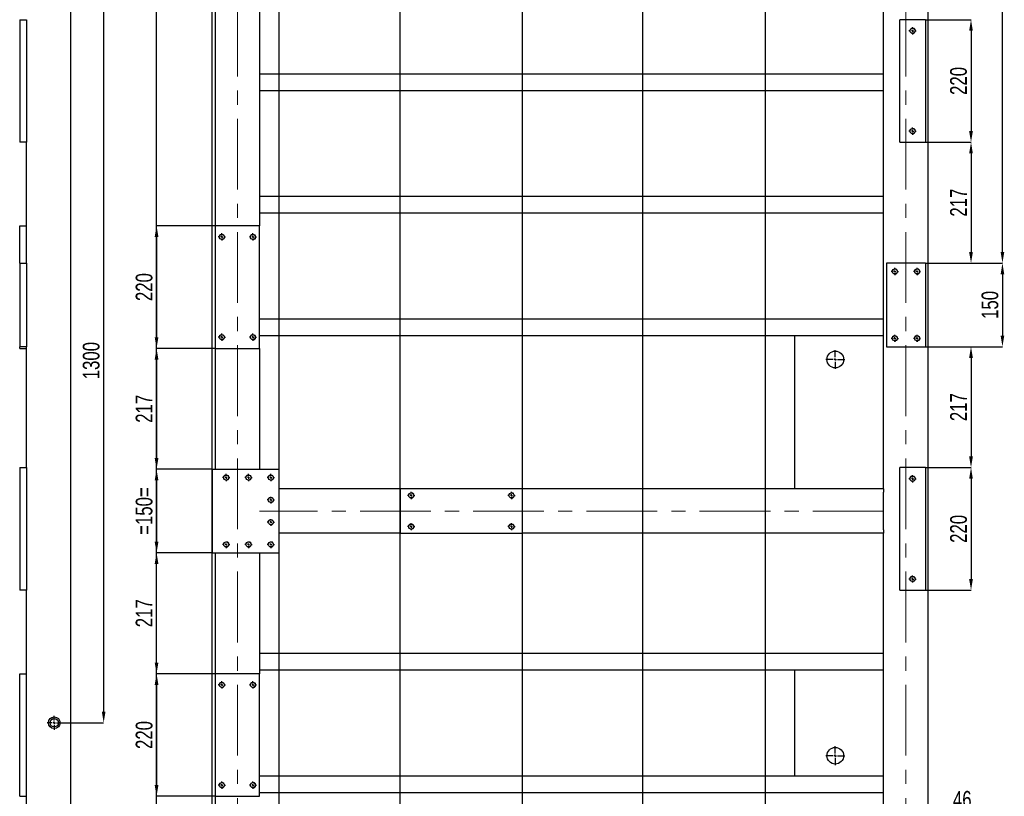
# Model space of a CAD drawing. Header units: millimetres. Extents: x 5 to 589, y 5 to 415.
# Tile 9 of 17: x 204 to 380, y 145 to 284. Entities that reach past the tile are written whole.
import ezdxf

# ---------------------------------------------------------------- set-up
doc = ezdxf.new("R2010")
doc.units = ezdxf.units.MM
doc.header["$PDSIZE"] = -1
doc.linetypes.add('CENTERX2', pattern=[20.32, 12.7, -2.54, 2.54, -2.54])
for name, color, linetype in [('COTES', 1, 'Continuous'), ('TRAIT-FINS', 9, 'Continuous'), ('TRAIT-MIXTES', 3, 'CENTERX2')]:
    doc.layers.add(name, color=color, linetype=linetype)
doc.layers.add('TRAIT-FORT', color=4, linetype='Continuous', lineweight=25)
doc.styles.add('SLDTEXTSTYLE0', font='TXT', dxfattribs={"width": 0.75})
doc.dimstyles.new('SLDDIMSTYLE2', dxfattribs={"dimtxt": 3, "dimasz": 2, "dimexe": 0, "dimexo": 0.0625, "dimgap": 0.75, "dimtad": 1, "dimdec": 0, "dimlfac": 10, "dimrnd": 1e-09, "dimzin": 12, "dimdsep": 46, "dimtxsty": 'SLDTEXTSTYLE0', "dimsah": 1, "dimcen": 0.09, "dimadec": 0, "dimazin": 3, "dimtfac": 1, "dimtdec": 0, "dimtofl": 0, "dimtmove": 0, "dimatfit": 3, "dimfxl": 1, "dimfrac": 2, "dimtolj": 1, "dimtzin": 12, "dimarcsym": 0})
doc.dimstyles.new('SLDDIMSTYLE3', dxfattribs={"dimtxt": 3, "dimasz": 2, "dimexe": 0, "dimexo": 0.0625, "dimgap": 0.75, "dimtad": 1, "dimdec": 0, "dimlfac": 10, "dimrnd": 1e-09, "dimzin": 12, "dimdsep": 46, "dimtxsty": 'SLDTEXTSTYLE0', "dimsah": 1, "dimcen": 0.09, "dimadec": 0, "dimazin": 3, "dimtfac": 1, "dimtdec": 0, "dimtmove": 0, "dimatfit": 0, "dimfxl": 1, "dimfrac": 2, "dimtolj": 1, "dimtzin": 12, "dimarcsym": 0})

# ---------------------------------------------------------------- blocks, each defined once
blk = doc.blocks.new('_D_70')
at = {"layer": 'COTES', "color": 0, "lineweight": -2, "transparency": 16777216}
for p, q in [((211.03, 287.85), (218.59, 287.85)), ((218.59, 285.85), (218.59, 159.85)), ((211.03, 157.85), (218.59, 157.85))]:
    blk.add_line(p, q, dxfattribs=at)
at = {"layer": 'COTES', "color": 0, "transparency": 16777216}
for points in [[(218.26, 285.85), (218.92, 285.85), (218.59, 287.85)], [(218.26, 159.85), (218.92, 159.85), (218.59, 157.85)]]:
    blk.add_solid(points, dxfattribs=at)
at = {"layer": 'Defpoints', "color": 0, "transparency": 16777216}
for p in [(210.97, 287.85), (210.97, 157.85), (218.59, 157.85)]:
    blk.add_point(p, dxfattribs=at)
at = {"layer": 'COTES', "color": 0, "transparency": 16777216, "insert": (214.84, 222.85), "char_height": 3, "attachment_point": 2, "rotation": 90, "style": 'SLDTEXTSTYLE0'}
blk.add_mtext('\\A1;1300', dxfattribs=at)
blk = doc.blocks.new('SW_CENTERMARKSYMBOL_32')
at = {"layer": 'TRAIT-MIXTES', "color": 0}
for p, q in [((-0.4, 0), (-1.25, 0)), ((0, 0), (-0.2, 0)), ((0, 0.4), (0, 1.25)), ((0, 0), (0, 0.2)), ((0, 0), (0, -0.2)), ((0, 0), (0.2, 0)), ((0.4, 0), (1.25, 0)), ((0, -0.4), (0, -1.25))]:
    blk.add_line(p, q, dxfattribs=at)
blk = doc.blocks.new('_D_76')
at = {"layer": 'COTES', "color": 0, "lineweight": -2, "transparency": 16777216}
for p, q in [((366.15, 240.35), (379.92, 240.35)), ((379.92, 238.35), (379.92, 227.35)), ((366.15, 225.35), (379.92, 225.35))]:
    blk.add_line(p, q, dxfattribs=at)
at = {"layer": 'COTES', "color": 0, "transparency": 16777216}
for points in [[(379.59, 238.35), (380.25, 238.35), (379.92, 240.35)], [(379.59, 227.35), (380.25, 227.35), (379.92, 225.35)]]:
    blk.add_solid(points, dxfattribs=at)
at = {"layer": 'Defpoints', "color": 0, "transparency": 16777216}
for p in [(366.09, 240.35), (366.09, 225.35), (379.92, 225.35)]:
    blk.add_point(p, dxfattribs=at)
at = {"layer": 'COTES', "color": 0, "transparency": 16777216, "insert": (376.17, 232.85), "char_height": 3, "attachment_point": 2, "rotation": 90, "style": 'SLDTEXTSTYLE0'}
blk.add_mtext('\\A1;150', dxfattribs=at)
blk = doc.blocks.new('_D_77')
at = {"layer": 'COTES', "color": 0, "lineweight": -2, "transparency": 16777216}
for p, q in [((366.15, 284.05), (374.28, 284.05)), ((374.28, 282.05), (374.28, 264.05)), ((366.15, 262.05), (374.28, 262.05))]:
    blk.add_line(p, q, dxfattribs=at)
at = {"layer": 'COTES', "color": 0, "transparency": 16777216}
for points in [[(373.94, 282.05), (374.61, 282.05), (374.28, 284.05)], [(373.94, 264.05), (374.61, 264.05), (374.28, 262.05)]]:
    blk.add_solid(points, dxfattribs=at)
at = {"layer": 'Defpoints', "color": 0, "transparency": 16777216}
for p in [(366.09, 284.05), (366.09, 262.05), (374.28, 262.05)]:
    blk.add_point(p, dxfattribs=at)
at = {"layer": 'COTES', "color": 0, "transparency": 16777216, "insert": (370.53, 273.05), "char_height": 3, "attachment_point": 2, "rotation": 90, "style": 'SLDTEXTSTYLE0'}
blk.add_mtext('\\A1;220', dxfattribs=at)
blk = doc.blocks.new('_D_78')
at = {"layer": 'COTES', "color": 0, "lineweight": -2, "transparency": 16777216}
for p, q in [((366.15, 203.65), (374.28, 203.65)), ((374.28, 201.65), (374.28, 183.65)), ((366.15, 181.65), (374.28, 181.65))]:
    blk.add_line(p, q, dxfattribs=at)
at = {"layer": 'COTES', "color": 0, "transparency": 16777216}
for points in [[(373.94, 201.65), (374.61, 201.65), (374.28, 203.65)], [(373.94, 183.65), (374.61, 183.65), (374.28, 181.65)]]:
    blk.add_solid(points, dxfattribs=at)
at = {"layer": 'Defpoints', "color": 0, "transparency": 16777216}
for p in [(366.09, 203.65), (366.09, 181.65), (374.28, 181.65)]:
    blk.add_point(p, dxfattribs=at)
at = {"layer": 'COTES', "color": 0, "transparency": 16777216, "insert": (370.53, 192.65), "char_height": 3, "attachment_point": 2, "rotation": 90, "style": 'SLDTEXTSTYLE0'}
blk.add_mtext('\\A1;220', dxfattribs=at)
blk = doc.blocks.new('_D_79')
at = {"layer": 'COTES', "color": 0, "lineweight": -2, "transparency": 16777216}
for p, q in [((366.15, 225.35), (374.28, 225.35)), ((374.28, 223.35), (374.28, 205.65)), ((366.15, 203.65), (374.28, 203.65))]:
    blk.add_line(p, q, dxfattribs=at)
at = {"layer": 'COTES', "color": 0, "transparency": 16777216}
for points in [[(373.94, 223.35), (374.61, 223.35), (374.28, 225.35)], [(373.94, 205.65), (374.61, 205.65), (374.28, 203.65)]]:
    blk.add_solid(points, dxfattribs=at)
at = {"layer": 'Defpoints', "color": 0, "transparency": 16777216}
for p in [(366.09, 225.35), (366.09, 203.65), (374.28, 203.65)]:
    blk.add_point(p, dxfattribs=at)
at = {"layer": 'COTES', "color": 0, "transparency": 16777216, "insert": (370.53, 214.5), "char_height": 3, "attachment_point": 2, "rotation": 90, "style": 'SLDTEXTSTYLE0'}
blk.add_mtext('\\A1;217', dxfattribs=at)
blk = doc.blocks.new('_D_80')
at = {"layer": 'COTES', "color": 0, "lineweight": -2, "transparency": 16777216}
for p, q in [((366.15, 262.05), (374.28, 262.05)), ((374.28, 260.05), (374.28, 242.35)), ((366.15, 240.35), (374.28, 240.35))]:
    blk.add_line(p, q, dxfattribs=at)
at = {"layer": 'COTES', "color": 0, "transparency": 16777216}
for points in [[(373.94, 260.05), (374.61, 260.05), (374.28, 262.05)], [(373.94, 242.35), (374.61, 242.35), (374.28, 240.35)]]:
    blk.add_solid(points, dxfattribs=at)
at = {"layer": 'Defpoints', "color": 0, "transparency": 16777216}
for p in [(366.09, 262.05), (366.09, 240.35), (374.28, 240.35)]:
    blk.add_point(p, dxfattribs=at)
at = {"layer": 'COTES', "color": 0, "transparency": 16777216, "insert": (370.53, 251.2), "char_height": 3, "attachment_point": 2, "rotation": 90, "style": 'SLDTEXTSTYLE0'}
blk.add_mtext('\\A1;217', dxfattribs=at)
blk = doc.blocks.new('_D_81')
at = {"layer": 'COTES', "color": 0, "lineweight": -2, "transparency": 16777216}
for p, q in [((366.65, 367.85), (379.92, 367.85)), ((379.92, 242.35), (379.92, 365.85)), ((366.15, 240.35), (379.92, 240.35))]:
    blk.add_line(p, q, dxfattribs=at)
at = {"layer": 'COTES', "color": 0, "transparency": 16777216}
for points in [[(379.59, 365.85), (380.25, 365.85), (379.92, 367.85)], [(379.59, 242.35), (380.25, 242.35), (379.92, 240.35)]]:
    blk.add_solid(points, dxfattribs=at)
at = {"layer": 'Defpoints', "color": 0, "transparency": 16777216}
for p in [(366.59, 367.85), (379.92, 367.85), (366.09, 240.35)]:
    blk.add_point(p, dxfattribs=at)
at = {"layer": 'COTES', "color": 0, "transparency": 16777216, "insert": (376.17, 304.1), "char_height": 3, "attachment_point": 2, "rotation": 90, "style": 'SLDTEXTSTYLE0'}
blk.add_mtext('\\A1;1275', dxfattribs=at)
blk = doc.blocks.new('_D_83')
at = {"layer": 'COTES', "color": 0, "lineweight": -2, "transparency": 16777216}
for p, q in [((238.02, 203.35), (228.09, 203.35)), ((228.09, 201.35), (228.09, 190.35)), ((238.02, 188.35), (228.09, 188.35))]:
    blk.add_line(p, q, dxfattribs=at)
at = {"layer": 'COTES', "color": 0, "transparency": 16777216}
for points in [[(227.75, 201.35), (228.42, 201.35), (228.09, 203.35)], [(227.75, 190.35), (228.42, 190.35), (228.09, 188.35)]]:
    blk.add_solid(points, dxfattribs=at)
at = {"layer": 'Defpoints', "color": 0, "transparency": 16777216}
for p in [(238.09, 203.35), (228.09, 188.35), (238.09, 188.35)]:
    blk.add_point(p, dxfattribs=at)
at = {"layer": 'COTES', "color": 0, "transparency": 16777216, "insert": (224.34, 195.85), "char_height": 3, "attachment_point": 2, "rotation": 90, "style": 'SLDTEXTSTYLE0'}
blk.add_mtext('\\A1;=150=', dxfattribs=at)
blk = doc.blocks.new('_D_84')
at = {"layer": 'COTES', "color": 0, "lineweight": -2, "transparency": 16777216}
for p, q in [((238.52, 247.05), (228.09, 247.05)), ((228.09, 245.05), (228.09, 227.05)), ((238.52, 225.05), (228.09, 225.05))]:
    blk.add_line(p, q, dxfattribs=at)
at = {"layer": 'COTES', "color": 0, "transparency": 16777216}
for points in [[(227.75, 245.05), (228.42, 245.05), (228.09, 247.05)], [(227.75, 227.05), (228.42, 227.05), (228.09, 225.05)]]:
    blk.add_solid(points, dxfattribs=at)
at = {"layer": 'Defpoints', "color": 0, "transparency": 16777216}
for p in [(238.59, 247.05), (228.09, 225.05), (238.59, 225.05)]:
    blk.add_point(p, dxfattribs=at)
at = {"layer": 'COTES', "color": 0, "transparency": 16777216, "insert": (224.34, 236.05), "char_height": 3, "attachment_point": 2, "rotation": 90, "style": 'SLDTEXTSTYLE0'}
blk.add_mtext('\\A1;220', dxfattribs=at)
blk = doc.blocks.new('_D_85')
at = {"layer": 'COTES', "color": 0, "lineweight": -2, "transparency": 16777216}
for p, q in [((238.52, 166.65), (228.09, 166.65)), ((228.09, 164.65), (228.09, 146.65)), ((238.52, 144.65), (228.09, 144.65))]:
    blk.add_line(p, q, dxfattribs=at)
at = {"layer": 'COTES', "color": 0, "transparency": 16777216}
for points in [[(227.75, 164.65), (228.42, 164.65), (228.09, 166.65)], [(227.75, 146.65), (228.42, 146.65), (228.09, 144.65)]]:
    blk.add_solid(points, dxfattribs=at)
at = {"layer": 'Defpoints', "color": 0, "transparency": 16777216}
for p in [(238.59, 166.65), (228.09, 144.65), (238.59, 144.65)]:
    blk.add_point(p, dxfattribs=at)
at = {"layer": 'COTES', "color": 0, "transparency": 16777216, "insert": (224.34, 155.65), "char_height": 3, "attachment_point": 2, "rotation": 90, "style": 'SLDTEXTSTYLE0'}
blk.add_mtext('\\A1;220', dxfattribs=at)
blk = doc.blocks.new('_D_86')
at = {"layer": 'COTES', "color": 0, "lineweight": -2, "transparency": 16777216}
for p, q in [((238.02, 188.35), (228.09, 188.35)), ((228.09, 168.65), (228.09, 186.35)), ((238.52, 166.65), (228.09, 166.65))]:
    blk.add_line(p, q, dxfattribs=at)
at = {"layer": 'COTES', "color": 0, "transparency": 16777216}
for points in [[(227.75, 186.35), (228.42, 186.35), (228.09, 188.35)], [(227.75, 168.65), (228.42, 168.65), (228.09, 166.65)]]:
    blk.add_solid(points, dxfattribs=at)
at = {"layer": 'Defpoints', "color": 0, "transparency": 16777216}
for p in [(228.09, 188.35), (238.09, 188.35), (238.59, 166.65)]:
    blk.add_point(p, dxfattribs=at)
at = {"layer": 'COTES', "color": 0, "transparency": 16777216, "insert": (224.34, 177.5), "char_height": 3, "attachment_point": 2, "rotation": 90, "style": 'SLDTEXTSTYLE0'}
blk.add_mtext('\\A1;217', dxfattribs=at)
blk = doc.blocks.new('_D_87')
at = {"layer": 'COTES', "color": 0, "lineweight": -2, "transparency": 16777216}
for p, q in [((238.52, 225.05), (228.09, 225.05)), ((228.09, 223.05), (228.09, 205.35)), ((238.02, 203.35), (228.09, 203.35))]:
    blk.add_line(p, q, dxfattribs=at)
at = {"layer": 'COTES', "color": 0, "transparency": 16777216}
for points in [[(227.75, 223.05), (228.42, 223.05), (228.09, 225.05)], [(227.75, 205.35), (228.42, 205.35), (228.09, 203.35)]]:
    blk.add_solid(points, dxfattribs=at)
at = {"layer": 'Defpoints', "color": 0, "transparency": 16777216}
for p in [(238.59, 225.05), (228.09, 203.35), (238.09, 203.35)]:
    blk.add_point(p, dxfattribs=at)
at = {"layer": 'COTES', "color": 0, "transparency": 16777216, "insert": (224.34, 214.2), "char_height": 3, "attachment_point": 2, "rotation": 90, "style": 'SLDTEXTSTYLE0'}
blk.add_mtext('\\A1;217', dxfattribs=at)
blk = doc.blocks.new('_D_89')
at = {"layer": 'COTES', "color": 0, "lineweight": -2, "transparency": 16777216}
for p, q in [((228.09, 92.35), (228.09, 329.61)), ((359.02, 92.35), (228.09, 92.35)), ((228.09, 82.35), (228.09, 90.35)), ((359.02, 80.35), (228.09, 80.35))]:
    blk.add_line(p, q, dxfattribs=at)
at = {"layer": 'COTES', "color": 0, "transparency": 16777216}
for points in [[(227.75, 90.35), (228.42, 90.35), (228.09, 92.35)], [(227.75, 82.35), (228.42, 82.35), (228.09, 80.35)]]:
    blk.add_solid(points, dxfattribs=at)
at = {"layer": 'Defpoints', "color": 0, "transparency": 16777216}
for p in [(359.09, 92.35), (228.09, 80.35), (359.09, 80.35)]:
    blk.add_point(p, dxfattribs=at)
at = {"layer": 'COTES', "color": 0, "transparency": 16777216, "insert": (224.34, 326.42), "char_height": 3, "attachment_point": 2, "rotation": 90, "style": 'SLDTEXTSTYLE0'}
blk.add_mtext('\\A1;120', dxfattribs=at)
blk = doc.blocks.new('_D_91')
at = {"layer": 'COTES', "color": 0, "lineweight": -2, "transparency": 16777216}
for p, q in [((271.79, 88.91), (271.79, 378.41)), ((273.79, 378.41), (291.79, 378.41)), ((293.79, 88.91), (293.79, 378.41))]:
    blk.add_line(p, q, dxfattribs=at)
at = {"layer": 'COTES', "color": 0, "transparency": 16777216}
for points in [[(273.79, 378.74), (273.79, 378.07), (271.79, 378.41)], [(291.79, 378.74), (291.79, 378.07), (293.79, 378.41)]]:
    blk.add_solid(points, dxfattribs=at)
at = {"layer": 'Defpoints', "color": 0, "transparency": 16777216}
for p in [(293.79, 378.41), (271.79, 88.85), (293.79, 88.85)]:
    blk.add_point(p, dxfattribs=at)
at = {"layer": 'COTES', "color": 0, "transparency": 16777216, "insert": (282.79, 382.16), "char_height": 3, "attachment_point": 2, "style": 'SLDTEXTSTYLE0'}
blk.add_mtext('\\A1;220', dxfattribs=at)
blk = doc.blocks.new('_D_92')
at = {"layer": 'COTES', "color": 0, "lineweight": -2, "transparency": 16777216}
for p, q in [((315.39, 80.91), (315.39, 378.41)), ((317.39, 378.41), (335.39, 378.41)), ((337.39, 80.91), (337.39, 378.41))]:
    blk.add_line(p, q, dxfattribs=at)
at = {"layer": 'COTES', "color": 0, "transparency": 16777216}
for points in [[(317.39, 378.74), (317.39, 378.07), (315.39, 378.41)], [(335.39, 378.74), (335.39, 378.07), (337.39, 378.41)]]:
    blk.add_solid(points, dxfattribs=at)
at = {"layer": 'Defpoints', "color": 0, "transparency": 16777216}
for p in [(337.39, 378.41), (315.39, 80.85), (337.39, 80.85)]:
    blk.add_point(p, dxfattribs=at)
at = {"layer": 'COTES', "color": 0, "transparency": 16777216, "insert": (326.39, 382.16), "char_height": 3, "attachment_point": 2, "style": 'SLDTEXTSTYLE0'}
blk.add_mtext('\\A1;220', dxfattribs=at)
blk = doc.blocks.new('_D_95')
at = {"layer": 'COTES', "color": 0, "lineweight": -2, "transparency": 16777216}
for p, q in [((238.09, 92.41), (238.09, 378.41)), ((248.09, 378.41), (240.09, 378.41)), ((250.09, 92.41), (250.09, 378.41))]:
    blk.add_line(p, q, dxfattribs=at)
at = {"layer": 'COTES', "color": 0, "transparency": 16777216}
for points in [[(240.09, 378.74), (240.09, 378.07), (238.09, 378.41)], [(248.09, 378.74), (248.09, 378.07), (250.09, 378.41)]]:
    blk.add_solid(points, dxfattribs=at)
at = {"layer": 'Defpoints', "color": 0, "transparency": 16777216}
for p in [(238.09, 378.41), (238.09, 92.35), (250.09, 92.35)]:
    blk.add_point(p, dxfattribs=at)
at = {"layer": 'COTES', "color": 0, "transparency": 16777216, "insert": (244.09, 382.16), "char_height": 3, "attachment_point": 2, "style": 'SLDTEXTSTYLE0'}
blk.add_mtext('\\A1;120', dxfattribs=at)
blk = doc.blocks.new('_D_97')
at = {"layer": 'COTES', "color": 0, "lineweight": -2, "transparency": 16777216}
for p, q in [((359.49, 141.86), (357.49, 141.86)), ((361.49, 136.11), (361.49, 141.86)), ((361.49, 141.86), (366.09, 141.86)), ((366.09, 136.11), (366.09, 141.86)), ((368.09, 141.86), (375.34, 141.86))]:
    blk.add_line(p, q, dxfattribs=at)
at = {"layer": 'COTES', "color": 0, "transparency": 16777216}
for points in [[(359.49, 142.2), (359.49, 141.53), (361.49, 141.86)], [(368.09, 142.2), (368.09, 141.53), (366.09, 141.86)]]:
    blk.add_solid(points, dxfattribs=at)
at = {"layer": 'Defpoints', "color": 0, "transparency": 16777216}
for p in [(361.49, 141.86), (361.49, 136.05), (366.09, 136.05)]:
    blk.add_point(p, dxfattribs=at)
at = {"layer": 'COTES', "color": 0, "transparency": 16777216, "insert": (372.71, 145.61), "char_height": 3, "attachment_point": 2, "style": 'SLDTEXTSTYLE0'}
blk.add_mtext('\\A1;46', dxfattribs=at)
blk = doc.blocks.new('SW_CENTERMARKSYMBOL_41')
at = {"layer": 'TRAIT-MIXTES', "color": 0}
for p, q in [((-0.4, 0), (-0.65, 0)), ((0, 0), (-0.2, 0)), ((0, 0.4), (0, 0.65)), ((0, 0), (0, 0.2)), ((0, 0), (0, -0.2)), ((0, 0), (0.2, 0)), ((0.4, 0), (0.65, 0)), ((0, -0.4), (0, -0.65))]:
    blk.add_line(p, q, dxfattribs=at)
blk = doc.blocks.new('SW_CENTERMARKSYMBOL_42')
at = {"layer": 'TRAIT-MIXTES', "color": 0}
for p, q in [((-0.4, 0), (-0.65, 0)), ((0, 0), (-0.2, 0)), ((0, 0.4), (0, 0.65)), ((0, 0), (0, 0.2)), ((0, 0), (0, -0.2)), ((0, 0), (0.2, 0)), ((0.4, 0), (0.65, 0)), ((0, -0.4), (0, -0.65))]:
    blk.add_line(p, q, dxfattribs=at)
blk = doc.blocks.new('SW_CENTERMARKSYMBOL_43')
at = {"layer": 'TRAIT-MIXTES', "color": 0}
for p, q in [((-0.4, 0), (-0.65, 0)), ((0, 0), (-0.2, 0)), ((0, 0.4), (0, 0.65)), ((0, 0), (0, 0.2)), ((0, 0), (0, -0.2)), ((0, 0), (0.2, 0)), ((0.4, 0), (0.65, 0)), ((0, -0.4), (0, -0.65))]:
    blk.add_line(p, q, dxfattribs=at)
blk = doc.blocks.new('SW_CENTERMARKSYMBOL_44')
at = {"layer": 'TRAIT-MIXTES', "color": 0}
for p, q in [((-0.4, 0), (-0.65, 0)), ((0, 0), (-0.2, 0)), ((0, 0.4), (0, 0.65)), ((0, 0), (0, 0.2)), ((0, 0), (0, -0.2)), ((0, 0), (0.2, 0)), ((0.4, 0), (0.65, 0)), ((0, -0.4), (0, -0.65))]:
    blk.add_line(p, q, dxfattribs=at)
blk = doc.blocks.new('SW_CENTERMARKSYMBOL_45')
at = {"layer": 'TRAIT-MIXTES', "color": 0}
for p, q in [((-0.4, 168), (-0.65, 168)), ((0, 168), (-0.2, 168)), ((0, 168.4), (0, 168.65)), ((0, 168), (0, 168.2)), ((0, 168), (0, 167.8)), ((0, 168), (0.2, 168)), ((0.4, 168), (0.65, 168)), ((-0.4, 0), (-0.65, 0)), ((0, 0), (-0.2, 0)), ((0, 0), (0, 0.2)), ((0, 0), (0, -0.2)), ((0, 0), (0.2, 0)), ((0.4, 0), (0.65, 0)), ((0, -0.4), (0, -0.65))]:
    blk.add_line(p, q, dxfattribs=at)
blk = doc.blocks.new('SW_CENTERMARKSYMBOL_46')
at = {"layer": 'TRAIT-MIXTES', "color": 0}
for p, q in [((-0.4, 168), (-0.65, 168)), ((0, 168), (-0.2, 168)), ((0, 168.4), (0, 168.65)), ((0, 168), (0, 168.2)), ((0, 168), (0, 167.8)), ((0, 168), (0.2, 168)), ((0.4, 168), (0.65, 168)), ((-0.4, 0), (-0.65, 0)), ((0, 0), (-0.2, 0)), ((0, 0), (0, 0.2)), ((0, 0), (0, -0.2)), ((0, 0), (0.2, 0)), ((0.4, 0), (0.65, 0)), ((0, -0.4), (0, -0.65))]:
    blk.add_line(p, q, dxfattribs=at)
blk = doc.blocks.new('SW_CENTERMARKSYMBOL_47')
at = {"layer": 'TRAIT-MIXTES', "color": 0}
for p, q in [((-0.4, 168), (-0.65, 168)), ((0, 168), (-0.2, 168)), ((0, 168.4), (0, 168.65)), ((0, 168), (0, 168.2)), ((0, 168), (0, 167.8)), ((0, 168), (0.2, 168)), ((0.4, 168), (0.65, 168)), ((-0.4, 0), (-0.65, 0)), ((0, 0), (-0.2, 0)), ((0, 0), (0, 0.2)), ((0, 0), (0, -0.2)), ((0, 0), (0.2, 0)), ((0.4, 0), (0.65, 0)), ((0, -0.4), (0, -0.65))]:
    blk.add_line(p, q, dxfattribs=at)
blk = doc.blocks.new('SW_CENTERMARKSYMBOL_48')
at = {"layer": 'TRAIT-MIXTES', "color": 0}
for p, q in [((-0.4, 168), (-0.65, 168)), ((0, 168), (-0.2, 168)), ((0, 168.4), (0, 168.65)), ((0, 168), (0, 168.2)), ((0, 168), (0, 167.8)), ((0, 168), (0.2, 168)), ((0.4, 168), (0.65, 168)), ((-0.4, 0), (-0.65, 0)), ((0, 0), (-0.2, 0)), ((0, 0), (0, 0.2)), ((0, 0), (0, -0.2)), ((0, 0), (0.2, 0)), ((0.4, 0), (0.65, 0)), ((0, -0.4), (0, -0.65))]:
    blk.add_line(p, q, dxfattribs=at)
blk = doc.blocks.new('SW_CENTERMARKSYMBOL_49')
at = {"layer": 'TRAIT-MIXTES', "color": 0}
for p, q in [((-0.4, 168), (-0.65, 168)), ((0, 168), (-0.2, 168)), ((0, 168.4), (0, 168.65)), ((0, 168), (0, 168.2)), ((0, 168), (0, 167.8)), ((0, 168), (0.2, 168)), ((0.4, 168), (0.65, 168)), ((-0.4, 0), (-0.65, 0)), ((0, 0), (-0.2, 0)), ((0, 0), (0, 0.2)), ((0, 0), (0, -0.2)), ((0, 0), (0.2, 0)), ((0.4, 0), (0.65, 0)), ((0, -0.4), (0, -0.65))]:
    blk.add_line(p, q, dxfattribs=at)
blk = doc.blocks.new('SW_CENTERMARKSYMBOL_50')
at = {"layer": 'TRAIT-MIXTES', "color": 0}
for p, q in [((-0.4, 0), (-0.65, 0)), ((0, 0), (-0.2, 0)), ((0, 0.4), (0, 0.65)), ((0, 0), (0, 0.2)), ((0, 0), (0, -0.2)), ((0, 0), (0.2, 0)), ((0.4, 0), (0.65, 0)), ((0, -0.4), (0, -0.65))]:
    blk.add_line(p, q, dxfattribs=at)
blk = doc.blocks.new('SW_CENTERMARKSYMBOL_51')
at = {"layer": 'TRAIT-MIXTES', "color": 0}
for p, q in [((-0.4, 0), (-0.65, 0)), ((0, 0), (-0.2, 0)), ((0, 0.4), (0, 0.65)), ((0, 0), (0, 0.2)), ((0, 0), (0, -0.2)), ((0, 0), (0.2, 0)), ((0.4, 0), (0.65, 0)), ((0, -0.4), (0, -0.65))]:
    blk.add_line(p, q, dxfattribs=at)
blk = doc.blocks.new('SW_CENTERMARKSYMBOL_52')
at = {"layer": 'TRAIT-MIXTES', "color": 0}
for p, q in [((-0.4, 0), (-0.65, 0)), ((0, 0), (-0.2, 0)), ((0, 0.4), (0, 0.65)), ((0, 0), (0, 0.2)), ((0, 0), (0, -0.2)), ((0, 0), (0.2, 0)), ((0.4, 0), (0.65, 0)), ((0, -0.4), (0, -0.65))]:
    blk.add_line(p, q, dxfattribs=at)
blk = doc.blocks.new('SW_CENTERMARKSYMBOL_53')
at = {"layer": 'TRAIT-MIXTES', "color": 0}
for p, q in [((-0.4, 0), (-0.65, 0)), ((0, 0), (-0.2, 0)), ((0, 0.4), (0, 0.65)), ((0, 0), (0, 0.2)), ((0, 0), (0, -0.2)), ((0, 0), (0.2, 0)), ((0.4, 0), (0.65, 0)), ((0, -0.4), (0, -0.65))]:
    blk.add_line(p, q, dxfattribs=at)
blk = doc.blocks.new('SW_CENTERMARKSYMBOL_58')
at = {"layer": 'TRAIT-MIXTES', "color": 0}
for p, q in [((-0.4, 0), (-0.65, 0)), ((0, 0), (-0.2, 0)), ((0, 0.4), (0, 0.65)), ((0, 0), (0, 0.2)), ((0, 0), (0, -0.2)), ((0, 0), (0.2, 0)), ((0.4, 0), (0.65, 0)), ((0, -0.4), (0, -0.65))]:
    blk.add_line(p, q, dxfattribs=at)
blk = doc.blocks.new('SW_CENTERMARKSYMBOL_59')
at = {"layer": 'TRAIT-MIXTES', "color": 0}
for p, q in [((-0.4, 0), (-0.65, 0)), ((0, 0), (-0.2, 0)), ((0, 0.4), (0, 0.65)), ((0, 0), (0, 0.2)), ((0, 0), (0, -0.2)), ((0, 0), (0.2, 0)), ((0.4, 0), (0.65, 0)), ((0, -0.4), (0, -0.65))]:
    blk.add_line(p, q, dxfattribs=at)
blk = doc.blocks.new('SW_CENTERMARKSYMBOL_67')
at = {"layer": 'TRAIT-MIXTES', "color": 0}
for p, q in [((-0.4, 0), (-0.65, 0)), ((0, 0), (-0.2, 0)), ((0, 0.4), (0, 0.65)), ((0, 0), (0, 0.2)), ((0, 0), (0, -0.2)), ((0, 0), (0.2, 0)), ((0.4, 0), (0.65, 0)), ((0, -0.4), (0, -0.65))]:
    blk.add_line(p, q, dxfattribs=at)
blk = doc.blocks.new('SW_CENTERMARKSYMBOL_68')
at = {"layer": 'TRAIT-MIXTES', "color": 0}
for p, q in [((-0.4, 0), (-0.65, 0)), ((0, 0), (-0.2, 0)), ((0, 0.4), (0, 0.65)), ((0, 0), (0, 0.2)), ((0, 0), (0, -0.2)), ((0, 0), (0.2, 0)), ((0.4, 0), (0.65, 0)), ((0, -0.4), (0, -0.65))]:
    blk.add_line(p, q, dxfattribs=at)
blk = doc.blocks.new('SW_CENTERMARKSYMBOL_69')
at = {"layer": 'TRAIT-MIXTES', "color": 0}
for p, q in [((-0.4, 0), (-0.65, 0)), ((0, 0), (-0.2, 0)), ((0, 0.4), (0, 0.65)), ((0, 0), (0, 0.2)), ((0, 0), (0, -0.2)), ((0, 0), (0.2, 0)), ((0.4, 0), (0.65, 0)), ((0, -0.4), (0, -0.65))]:
    blk.add_line(p, q, dxfattribs=at)
blk = doc.blocks.new('SW_CENTERMARKSYMBOL_70')
at = {"layer": 'TRAIT-MIXTES', "color": 0}
for p, q in [((-0.4, 0), (-0.65, 0)), ((0, 0), (-0.2, 0)), ((0, 0.4), (0, 0.65)), ((0, 0), (0, 0.2)), ((0, 0), (0, -0.2)), ((0, 0), (0.2, 0)), ((0.4, 0), (0.65, 0)), ((0, -0.4), (0, -0.65))]:
    blk.add_line(p, q, dxfattribs=at)
blk = doc.blocks.new('SW_CENTERMARKSYMBOL_71')
at = {"layer": 'TRAIT-MIXTES', "color": 0}
for p, q in [((-0.4, 0), (-0.65, 0)), ((0, 0), (-0.2, 0)), ((0, 0.4), (0, 0.65)), ((0, 0), (0, 0.2)), ((0, 0), (0, -0.2)), ((0, 0), (0.2, 0)), ((0.4, 0), (0.65, 0)), ((0, -0.4), (0, -0.65))]:
    blk.add_line(p, q, dxfattribs=at)
blk = doc.blocks.new('SW_CENTERMARKSYMBOL_72')
at = {"layer": 'TRAIT-MIXTES', "color": 0}
for p, q in [((-0.4, 0), (-0.65, 0)), ((0, 0), (-0.2, 0)), ((0, 0.4), (0, 0.65)), ((0, 0), (0, 0.2)), ((0, 0), (0, -0.2)), ((0, 0), (0.2, 0)), ((0.4, 0), (0.65, 0)), ((0, -0.4), (0, -0.65))]:
    blk.add_line(p, q, dxfattribs=at)
blk = doc.blocks.new('SW_CENTERMARKSYMBOL_81')
at = {"layer": 'TRAIT-MIXTES', "color": 0}
for p, q in [((-0.4, 0), (-0.65, 0)), ((0, 0), (-0.2, 0)), ((0, 0.4), (0, 0.65)), ((0, 0), (0, 0.2)), ((0, 0), (0, -0.2)), ((0, 0), (0.2, 0)), ((0.4, 0), (0.65, 0)), ((0, -0.4), (0, -0.65))]:
    blk.add_line(p, q, dxfattribs=at)
blk = doc.blocks.new('SW_CENTERMARKSYMBOL_82')
at = {"layer": 'TRAIT-MIXTES', "color": 0}
for p, q in [((-0.4, 0), (-0.65, 0)), ((0, 0), (-0.2, 0)), ((0, 0.4), (0, 0.65)), ((0, 0), (0, 0.2)), ((0, 0), (0, -0.2)), ((0, 0), (0.2, 0)), ((0.4, 0), (0.65, 0)), ((0, -0.4), (0, -0.65))]:
    blk.add_line(p, q, dxfattribs=at)
blk = doc.blocks.new('SW_CENTERMARKSYMBOL_83')
at = {"layer": 'TRAIT-MIXTES', "color": 0}
for p, q in [((-0.4, 0), (-0.65, 0)), ((0, 0), (-0.2, 0)), ((0, 0.4), (0, 0.65)), ((0, 0), (0, 0.2)), ((0, 0), (0, -0.2)), ((0, 0), (0.2, 0)), ((0.4, 0), (0.65, 0)), ((0, -0.4), (0, -0.65))]:
    blk.add_line(p, q, dxfattribs=at)
blk = doc.blocks.new('SW_CENTERMARKSYMBOL_84')
at = {"layer": 'TRAIT-MIXTES', "color": 0}
for p, q in [((-0.4, 0), (-0.65, 0)), ((0, 0), (-0.2, 0)), ((0, 0.4), (0, 0.65)), ((0, 0), (0, 0.2)), ((0, 0), (0, -0.2)), ((0, 0), (0.2, 0)), ((0.4, 0), (0.65, 0)), ((0, -0.4), (0, -0.65))]:
    blk.add_line(p, q, dxfattribs=at)
blk = doc.blocks.new('SW_CENTERMARKSYMBOL_87')
at = {"layer": 'TRAIT-MIXTES', "color": 0}
for p, q in [((-0.4, 0), (-1.7, 0)), ((0, 0), (-0.2, 0)), ((0, 0.4), (0, 1.7)), ((0, 0), (0, 0.2)), ((0, 0), (0, -0.2)), ((0, 0), (0.2, 0)), ((0.4, 0), (1.7, 0)), ((0, -0.4), (0, -1.7))]:
    blk.add_line(p, q, dxfattribs=at)
blk = doc.blocks.new('SW_CENTERMARKSYMBOL_88')
at = {"layer": 'TRAIT-MIXTES', "color": 0}
for p, q in [((-0.4, 0), (-1.7, 0)), ((0, 0), (-0.2, 0)), ((0, 0.4), (0, 1.7)), ((0, 0), (0, 0.2)), ((0, 0), (0, -0.2)), ((0, 0), (0.2, 0)), ((0.4, 0), (1.7, 0)), ((0, -0.4), (0, -1.7))]:
    blk.add_line(p, q, dxfattribs=at)
blk = doc.blocks.new('SW_CENTERMARKSYMBOL_111')
at = {"layer": 'TRAIT-MIXTES', "color": 0}
for p, q in [((-0.4, 0), (-0.65, 0)), ((0, 0), (-0.2, 0)), ((0, 0.4), (0, 0.65)), ((0, 0), (0, 0.2)), ((0, 0), (0, -0.2)), ((0, 0), (0.2, 0)), ((0.4, 0), (0.65, 0)), ((0, -0.4), (0, -0.65))]:
    blk.add_line(p, q, dxfattribs=at)
blk = doc.blocks.new('SW_CENTERMARKSYMBOL_112')
at = {"layer": 'TRAIT-MIXTES', "color": 0}
for p, q in [((-0.4, 0), (-0.65, 0)), ((0, 0), (-0.2, 0)), ((0, 0.4), (0, 0.65)), ((0, 0), (0, 0.2)), ((0, 0), (0, -0.2)), ((0, 0), (0.2, 0)), ((0.4, 0), (0.65, 0)), ((0, -0.4), (0, -0.65))]:
    blk.add_line(p, q, dxfattribs=at)
blk = doc.blocks.new('SW_CENTERMARKSYMBOL_113')
at = {"layer": 'TRAIT-MIXTES', "color": 0}
for p, q in [((-0.4, 0), (-0.65, 0)), ((0, 0), (-0.2, 0)), ((0, 0.4), (0, 0.65)), ((0, 0), (0, 0.2)), ((0, 0), (0, -0.2)), ((0, 0), (0.2, 0)), ((0.4, 0), (0.65, 0)), ((0, -0.4), (0, -0.65))]:
    blk.add_line(p, q, dxfattribs=at)

msp = doc.modelspace()

# ---------------------------------------------------------------- linework, layer by layer
at = {"layer": 'TRAIT-FINS', "lineweight": 18}
for centre in [(363.79, 282.05), (363.79, 264.05), (239.79, 245.05), (245.39, 245.05), (360.59, 238.85), (364.59, 238.85), (239.79, 227.05), (245.39, 227.05), (360.59, 226.85), (364.59, 226.85), (240.59, 201.85), (244.59, 201.85), (248.59, 201.85), (363.79, 201.65), (248.59, 197.85), (273.79, 198.65), (291.79, 198.65), (248.59, 193.85), (273.79, 193.05), (291.79, 193.05), (240.59, 189.85), (244.59, 189.85), (248.59, 189.85), (363.79, 183.65), (239.79, 164.65), (245.39, 164.65), (239.79, 146.65), (245.39, 146.65)]:
    msp.add_arc(centre, 0.5, 255, 195, dxfattribs=at)
at = {"layer": 'TRAIT-FORT', "lineweight": 25}
for p, q in [((366.59, 80.85), (366.59, 367.85)), ((212.72, 81.45), (212.72, 367.25)), ((358.59, 199.85), (358.59, 359.85)), ((238.59, 312.65), (238.59, 247.05)), ((246.59, 312.65), (246.59, 247.05)), ((203.52, 284.05), (203.52, 262.05)), ((203.52, 284.05), (204.72, 284.05)), ((204.72, 284.05), (204.72, 262.05)), ((361.49, 262.05), (361.49, 284.05)), ((366.09, 284.05), (361.49, 284.05)), ((366.09, 284.05), (366.09, 262.05)), ((246.59, 274.35), (358.59, 274.35)), ((246.59, 271.35), (358.59, 271.35)), ((204.72, 262.05), (203.52, 262.05)), ((204.72, 240.35), (204.72, 262.05)), ((361.49, 262.05), (366.09, 262.05)), ((246.59, 252.35), (358.59, 252.35)), ((246.59, 249.35), (358.59, 249.35)), ((203.52, 247.05), (204.72, 247.05)), ((203.52, 240.35), (203.52, 247.05)), ((246.59, 247.05), (238.59, 247.05)), ((238.59, 247.05), (238.59, 225.05)), ((246.59, 225.05), (246.59, 247.05)), ((203.52, 240.35), (204.72, 240.35)), ((203.52, 240.35), (203.52, 225.35)), ((204.72, 240.35), (204.72, 225.35)), ((366.09, 240.35), (359.09, 240.35)), ((359.09, 240.35), (359.09, 225.35)), ((366.09, 240.35), (366.09, 225.35)), ((246.59, 230.35), (358.59, 230.35)), ((246.59, 227.35), (358.59, 227.35)), ((342.59, 227.35), (342.59, 199.85)), ((203.52, 225.05), (203.52, 225.35)), ((204.72, 225.35), (203.52, 225.35)), ((203.52, 225.05), (204.72, 225.05)), ((204.72, 203.65), (204.72, 225.35)), ((238.59, 225.05), (246.59, 225.05)), ((238.59, 225.05), (238.59, 203.35)), ((246.59, 225.05), (246.59, 203.35)), ((359.09, 225.35), (366.09, 225.35)), ((203.52, 203.65), (203.52, 181.65)), ((203.52, 203.65), (204.72, 203.65)), ((204.72, 203.65), (204.72, 181.65)), ((238.09, 203.35), (238.09, 188.35)), ((238.09, 203.35), (250.09, 203.35)), ((250.09, 188.35), (250.09, 203.35)), ((361.49, 181.65), (361.49, 203.65)), ((366.09, 203.65), (361.49, 203.65)), ((366.09, 203.65), (366.09, 181.65)), ((271.79, 199.85), (250.09, 199.85)), ((293.79, 199.85), (271.79, 199.85)), ((271.79, 199.85), (271.79, 191.85)), ((293.79, 191.85), (293.79, 199.85)), ((358.59, 199.85), (293.79, 199.85)), ((358.59, 199.85), (358.59, 199.25)), ((358.59, 192.45), (358.59, 199.25)), ((271.79, 191.85), (250.09, 191.85)), ((271.79, 191.85), (293.79, 191.85)), ((358.59, 191.85), (293.79, 191.85)), ((358.59, 192.45), (358.59, 191.85)), ((358.59, 88.85), (358.59, 191.85)), ((238.09, 188.35), (250.09, 188.35)), ((238.59, 188.35), (238.59, 166.65)), ((246.59, 188.35), (246.59, 166.65)), ((204.72, 181.65), (203.52, 181.65)), ((204.72, 136.05), (204.72, 181.65)), ((361.49, 181.65), (366.09, 181.65)), ((246.59, 170.35), (358.59, 170.35)), ((203.52, 144.65), (203.52, 166.65)), ((203.52, 166.65), (204.72, 166.65)), ((246.59, 166.65), (238.59, 166.65)), ((238.59, 166.65), (238.59, 144.65)), ((246.59, 167.35), (358.59, 167.35)), ((246.59, 144.65), (246.59, 166.65)), ((342.59, 167.35), (342.59, 148.35)), ((246.59, 148.35), (358.59, 148.35)), ((246.59, 145.35), (358.59, 145.35)), ((203.52, 144.65), (204.72, 144.65)), ((238.59, 144.65), (246.59, 144.65)), ((238.59, 144.65), (238.59, 136.05))]:
    msp.add_line(p, q, dxfattribs=at)
for centre, radius in [((363.79, 282.05), 0.45), ((363.79, 264.05), 0.45), ((239.79, 245.05), 0.45), ((245.39, 245.05), 0.45), ((360.59, 238.85), 0.45), ((364.59, 238.85), 0.45), ((239.79, 227.05), 0.45), ((245.39, 227.05), 0.45), ((360.59, 226.85), 0.45), ((364.59, 226.85), 0.45), ((349.92, 223.05), 1.5), ((240.59, 201.85), 0.45), ((244.59, 201.85), 0.45), ((248.59, 201.85), 0.45), ((363.79, 201.65), 0.45), ((248.59, 197.85), 0.45), ((273.79, 198.65), 0.45), ((291.79, 198.65), 0.45), ((248.59, 193.85), 0.45), ((273.79, 193.05), 0.45), ((291.79, 193.05), 0.45), ((240.59, 189.85), 0.45), ((244.59, 189.85), 0.45), ((248.59, 189.85), 0.45), ((363.79, 183.65), 0.45), ((239.79, 164.65), 0.45), ((245.39, 164.65), 0.45), ((209.72, 157.85), 1.05), ((209.72, 157.85), 0.75), ((349.92, 151.93), 1.5), ((239.79, 146.65), 0.45), ((245.39, 146.65), 0.45)]:
    msp.add_circle(centre, radius, dxfattribs=at)
at = {"layer": 'TRAIT-MIXTES', "lineweight": 18}
for p, q in [((242.59, 367.85), (242.59, 80.85)), ((362.59, 367.85), (362.59, 88.85)), ((358.59, 195.85), (246.59, 195.85))]:
    msp.add_line(p, q, dxfattribs=at)

# ---------------------------------------------------------------- block references
at = {"layer": 'TRAIT-MIXTES'}
for name, p in [('SW_CENTERMARKSYMBOL_45', (248.59, 197.85)), ('SW_CENTERMARKSYMBOL_46', (248.59, 193.85)), ('SW_CENTERMARKSYMBOL_49', (240.59, 189.85)), ('SW_CENTERMARKSYMBOL_48', (244.59, 189.85)), ('SW_CENTERMARKSYMBOL_47', (248.59, 189.85)), ('SW_CENTERMARKSYMBOL_72', (363.79, 282.05)), ('SW_CENTERMARKSYMBOL_71', (363.79, 264.05)), ('SW_CENTERMARKSYMBOL_44', (239.79, 245.05)), ('SW_CENTERMARKSYMBOL_43', (245.39, 245.05)), ('SW_CENTERMARKSYMBOL_70', (360.59, 238.85)), ('SW_CENTERMARKSYMBOL_69', (364.59, 238.85)), ('SW_CENTERMARKSYMBOL_42', (239.79, 227.05)), ('SW_CENTERMARKSYMBOL_41', (245.39, 227.05)), ('SW_CENTERMARKSYMBOL_68', (360.59, 226.85)), ('SW_CENTERMARKSYMBOL_67', (364.59, 226.85)), ('SW_CENTERMARKSYMBOL_88', (349.92, 223.05)), ('SW_CENTERMARKSYMBOL_111', (240.59, 201.85)), ('SW_CENTERMARKSYMBOL_112', (244.59, 201.85)), ('SW_CENTERMARKSYMBOL_113', (248.59, 201.85)), ('SW_CENTERMARKSYMBOL_59', (363.79, 201.65)), ('SW_CENTERMARKSYMBOL_83', (273.79, 198.65)), ('SW_CENTERMARKSYMBOL_82', (291.79, 198.65)), ('SW_CENTERMARKSYMBOL_84', (273.79, 193.05)), ('SW_CENTERMARKSYMBOL_81', (291.79, 193.05)), ('SW_CENTERMARKSYMBOL_58', (363.79, 183.65)), ('SW_CENTERMARKSYMBOL_53', (239.79, 164.65)), ('SW_CENTERMARKSYMBOL_52', (245.39, 164.65)), ('SW_CENTERMARKSYMBOL_32', (209.72, 157.85)), ('SW_CENTERMARKSYMBOL_87', (349.92, 151.93)), ('SW_CENTERMARKSYMBOL_51', (239.79, 146.65)), ('SW_CENTERMARKSYMBOL_50', (245.39, 146.65))]:
    msp.add_blockref(name, p, dxfattribs=at)

# ---------------------------------------------------------------- dimensions: what is measured, and where the dimension line sits
at = {"layer": 'COTES'}
for base, p1, p2, dimstyle, picture, middle in [((238.09, 378.41), (250.09, 92.35), (238.09, 92.35), 'SLDDIMSTYLE3', '_D_95', (244.09, 378.41)), ((293.79, 378.41), (271.79, 88.85), (293.79, 88.85), 'SLDDIMSTYLE2', '_D_91', (282.79, 378.41)), ((337.39, 378.41), (315.39, 80.85), (337.39, 80.85), 'SLDDIMSTYLE2', '_D_92', (326.39, 378.41)), ((361.49, 141.86), (366.09, 136.05), (361.49, 136.05), 'SLDDIMSTYLE3', '_D_97', (372.71, 141.86))]:
    dim = msp.add_linear_dim(base=base, p1=p1, p2=p2, dimstyle=dimstyle, dxfattribs=at)
    dim.commit()
    dim.dimension.update_dxf_attribs({"geometry": picture, "text_midpoint": middle, "dimtype": 160})
for base, p1, p2, picture, middle in [((379.92, 367.85), (366.09, 240.35), (366.59, 367.85), '_D_81', (379.92, 304.1)), ((228.09, 80.35), (359.09, 92.35), (359.09, 80.35), '_D_89', (228.09, 326.42)), ((218.59, 157.85), (210.97, 287.85), (210.97, 157.85), '_D_70', (218.59, 222.85)), ((374.28, 262.05), (366.09, 284.05), (366.09, 262.05), '_D_77', (374.28, 273.05)), ((374.28, 240.35), (366.09, 262.05), (366.09, 240.35), '_D_80', (374.28, 251.2)), ((228.09, 225.05), (238.59, 247.05), (238.59, 225.05), '_D_84', (228.09, 236.05)), ((379.92, 225.35), (366.09, 240.35), (366.09, 225.35), '_D_76', (379.92, 232.85)), ((228.09, 203.35), (238.59, 225.05), (238.09, 203.35), '_D_87', (228.09, 214.2)), ((374.28, 203.65), (366.09, 225.35), (366.09, 203.65), '_D_79', (374.28, 214.5)), ((374.28, 181.65), (366.09, 203.65), (366.09, 181.65), '_D_78', (374.28, 192.65)), ((228.09, 188.35), (238.59, 166.65), (238.09, 188.35), '_D_86', (228.09, 177.5)), ((228.09, 144.65), (238.59, 166.65), (238.59, 144.65), '_D_85', (228.09, 155.65))]:
    dim = msp.add_linear_dim(base=base, p1=p1, p2=p2, angle=90, dimstyle='SLDDIMSTYLE2', dxfattribs=at)
    dim.commit()
    dim.dimension.update_dxf_attribs({"geometry": picture, "text_midpoint": middle, "dimtype": 160})
dim = msp.add_linear_dim(base=(228.09, 188.35), p1=(238.09, 203.35), p2=(238.09, 188.35), angle=90, text='=<>=', dimstyle='SLDDIMSTYLE2', dxfattribs=at)
dim.commit()
dim.dimension.update_dxf_attribs({"geometry": '_D_83', "text_midpoint": (228.09, 195.85), "dimtype": 160})

doc.saveas('drawing.dxf')
